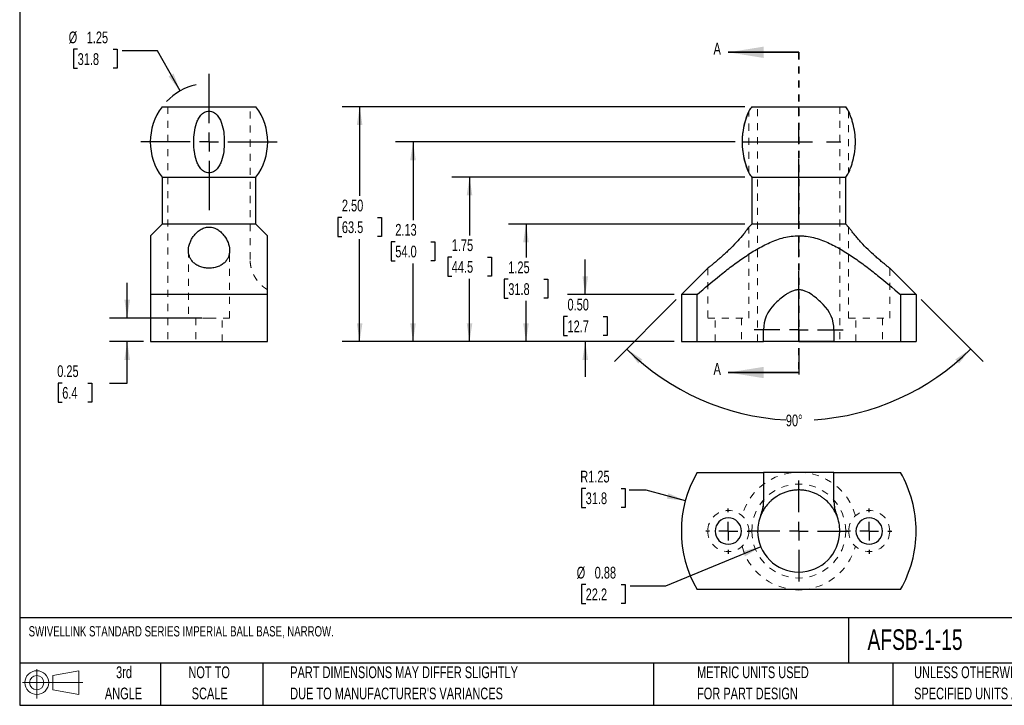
# Model space of a CAD drawing. Header units: inches. Extents: x 0.5 to 21.5, y 0.5 to 16.5.
# Tile 1 of 3: x 0.5 to 14.5, y 0.5 to 10.2. Entities that reach past the tile are written whole.
import ezdxf

# ---------------------------------------------------------------- set-up
doc = ezdxf.new("R2010")
doc.units = ezdxf.units.IN
doc.header["$LTSCALE"] = 2
doc.header["$MEASUREMENT"] = 0
doc.linetypes.add('CENTERX2', pattern=[0.8, 0.5, -0.1, 0.1, -0.1])
doc.linetypes.add('HIDDEN', pattern=[0.075, 0.05, -0.025])
doc.layers.add('CENTER', color=40, linetype='CENTERX2')
doc.layers.add('DIMENSIONS', color=140, linetype='Continuous', lineweight=25)
doc.layers.add('TEXT', color=140, linetype='Continuous', lineweight=25)
doc.styles.add('SLDTEXTSTYLE0', font='TXT', dxfattribs={"width": 0.7})
doc.dimstyles.new('SLDDIMSTYLE0', dxfattribs={"dimtxt": 0.169922, "dimasz": 0.26, "dimexe": 0, "dimexo": 0.0625, "dimgap": 0.04248, "dimtad": 0, "dimtih": 1, "dimtoh": 1, "dimlfac": 0.75, "dimrnd": 1e-09, "dimzin": 12, "dimdsep": 46, "dimtxsty": 'SLDTEXTSTYLE0', "dimsah": 1, "dimcen": 0.09, "dimadec": 0, "dimazin": 3, "dimtfac": 1, "dimtofl": 0, "dimtmove": 0, "dimatfit": 3, "dimfxl": 0, "dimfrac": 2, "dimtolj": 1, "dimtzin": 12, "dimarcsym": 0})
doc.dimstyles.new('SLDDIMSTYLE1', dxfattribs={"dimtxt": 0.169922, "dimasz": 0.26, "dimexe": 0, "dimexo": 0.0625, "dimgap": 0.04248, "dimtad": 0, "dimtih": 1, "dimtoh": 1, "dimdec": 4, "dimlfac": 1.5, "dimzin": 12, "dimdsep": 46, "dimtxsty": 'SLDTEXTSTYLE0', "dimsah": 1, "dimcen": 0.09, "dimadec": 0, "dimazin": 3, "dimtfac": 1, "dimtdec": 0, "dimtofl": 0, "dimtmove": 0, "dimatfit": 3, "dimfxl": 0, "dimfrac": 2, "dimtolj": 1, "dimtzin": 12, "dimarcsym": 0})
doc.dimstyles.new('SLDDIMSTYLE10', dxfattribs={"dimtxt": 0.169922, "dimasz": 0.26, "dimexe": 0, "dimexo": 0.0625, "dimgap": 0.04248, "dimtad": 0, "dimtih": 1, "dimtoh": 1, "dimlfac": 0.75, "dimrnd": 1e-09, "dimzin": 12, "dimdsep": 46, "dimtxsty": 'SLDTEXTSTYLE0', "dimsah": 1, "dimcen": 0, "dimadec": 0, "dimazin": 3, "dimtfac": 1, "dimtofl": 0, "dimtmove": 0, "dimatfit": 3, "dimfxl": 0, "dimfrac": 2, "dimtolj": 1, "dimtzin": 12, "dimarcsym": 0})
doc.dimstyles.new('SLDDIMSTYLE2', dxfattribs={"dimtxt": 0.169922, "dimasz": 0.26, "dimexe": 0, "dimexo": 0.0625, "dimgap": 0.04248, "dimtad": 0, "dimtih": 1, "dimtoh": 1, "dimlfac": 0.75, "dimrnd": 1e-09, "dimzin": 0, "dimdsep": 46, "dimtxsty": 'SLDTEXTSTYLE0', "dimsah": 1, "dimcen": 0.09, "dimadec": 0, "dimazin": 0, "dimtfac": 1, "dimtmove": 0, "dimatfit": 0, "dimfxl": 0, "dimfrac": 2, "dimtolj": 1, "dimtzin": 12, "dimarcsym": 0})
doc.dimstyles.new('SLDDIMSTYLE3', dxfattribs={"dimtxt": 0.169922, "dimasz": 0.26, "dimexe": 0, "dimexo": 0.0625, "dimgap": 0.04248, "dimtad": 0, "dimtih": 1, "dimtoh": 1, "dimlfac": 0.75, "dimrnd": 1e-09, "dimzin": 4, "dimdsep": 46, "dimtxsty": 'SLDTEXTSTYLE0', "dimsah": 1, "dimcen": 0.09, "dimadec": 0, "dimazin": 1, "dimtfac": 1, "dimtofl": 0, "dimtmove": 0, "dimatfit": 3, "dimfxl": 0, "dimfrac": 2, "dimtolj": 1, "dimtzin": 12, "dimarcsym": 0})
doc.dimstyles.new('SLDDIMSTYLE5', dxfattribs={"dimtxt": 0.169922, "dimasz": 0.26, "dimexe": 0, "dimexo": 0.0625, "dimgap": 0.04248, "dimtad": 0, "dimtih": 1, "dimtoh": 1, "dimlfac": 0.75, "dimrnd": 1e-09, "dimdsep": 46, "dimtxsty": 'SLDTEXTSTYLE0', "dimsah": 1, "dimcen": 0.09, "dimadec": 0, "dimazin": 2, "dimtfac": 1, "dimtmove": 0, "dimatfit": 0, "dimfxl": 0, "dimfrac": 2, "dimtolj": 1, "dimtzin": 12, "dimarcsym": 0})
doc.dimstyles.new('SLDDIMSTYLE6', dxfattribs={"dimtxt": 0.169922, "dimasz": 0.26, "dimexe": 0, "dimexo": 0.0625, "dimgap": 0.04248, "dimtad": 0, "dimtih": 1, "dimtoh": 1, "dimlfac": 0.75, "dimrnd": 1e-09, "dimdsep": 46, "dimtxsty": 'SLDTEXTSTYLE0', "dimsah": 1, "dimcen": 0, "dimadec": 0, "dimazin": 2, "dimtfac": 1, "dimtofl": 0, "dimtmove": 0, "dimatfit": 3, "dimfxl": 0, "dimfrac": 2, "dimtolj": 1, "dimtzin": 12, "dimarcsym": 0})
doc.dimstyles.new('SLDDIMSTYLE7', dxfattribs={"dimtxt": 0.169922, "dimasz": 0.26, "dimexe": 0, "dimexo": 0.0625, "dimgap": 0.04248, "dimtad": 0, "dimtih": 1, "dimtoh": 1, "dimlfac": 0.75, "dimrnd": 1e-09, "dimzin": 12, "dimdsep": 46, "dimtxsty": 'SLDTEXTSTYLE0', "dimsah": 1, "dimcen": 0, "dimadec": 0, "dimazin": 3, "dimtfac": 1, "dimtofl": 0, "dimtmove": 0, "dimatfit": 3, "dimfxl": 0, "dimfrac": 2, "dimtolj": 1, "dimtzin": 12, "dimarcsym": 0})

# ---------------------------------------------------------------- blocks, each defined once
blk = doc.blocks.new('Block11')
at = {"color": 7, "linetype": 'Continuous', "lineweight": 18}
for p, q in [((0.204, 0.418), (0.204, 0)), ((0.431, 0.328), (0.801, 0.396)), ((0.431, 0.126), (0.431, 0.328)), ((0.801, 0.396), (0.801, 0.058)), ((0, 0.227), (0.856, 0.227)), ((0.431, 0.126), (0.801, 0.058))]:
    blk.add_line(p, q, dxfattribs=at)
for radius in [0.169, 0.101]:
    blk.add_circle((0.204, 0.227), radius, dxfattribs=at)
blk = doc.blocks.new('Block12')
at = {"color": 7, "linetype": 'Continuous'}
blk.add_blockref('Block11', (0, 0), dxfattribs=at)
blk = doc.blocks.new('_D')
at = {"layer": 'DIMENSIONS'}
for p, q in [((10.655, 8.499), (5.834, 8.499)), ((6.084, 8.499), (6.084, 7.39)), ((5.832, 7.082), (5.775, 7.082)), ((5.775, 7.082), (5.775, 6.812)), ((6.337, 7.082), (6.394, 7.082)), ((6.394, 7.082), (6.394, 6.812)), ((5.775, 6.812), (5.832, 6.812)), ((6.084, 5.665), (6.084, 6.774)), ((6.394, 6.812), (6.337, 6.812)), ((9.793, 5.665), (5.834, 5.665))]:
    blk.add_line(p, q, dxfattribs=at)
for points in [[(6.084, 8.499), (6.044, 8.239), (6.124, 8.239)], [(6.084, 5.665), (6.124, 5.925), (6.044, 5.925)]]:
    blk.add_solid(points, dxfattribs=at)
at = {"layer": 'DIMENSIONS', "char_height": 0.1667, "attachment_point": 1, "style": 'SLDTEXTSTYLE0'}
for s, insert in [('2.13', (5.832, 7.335)), ('54.0', (5.832, 7.027))]:
    blk.add_mtext(s, dxfattribs=dict(at, insert=insert))
blk = doc.blocks.new('_D_1')
at = {"layer": 'DIMENSIONS'}
for p, q in [((9.822, 6.261), (8.943, 5.382)), ((13.297, 6.261), (14.177, 5.382))]:
    blk.add_line(p, q, dxfattribs=at)
for start, end in [(225, 266.9638), (273.6605, 315)]:
    blk.add_arc((11.56, 7.999), 3.451, start, end, dxfattribs=at)
for points in [[(9.12, 5.559), (9.283, 5.353), (9.338, 5.411)], [(14, 5.559), (13.782, 5.411), (13.836, 5.353)]]:
    blk.add_solid(points, dxfattribs=at)
at = {"layer": 'DIMENSIONS', "insert": (11.377, 4.628), "char_height": 0.1667, "attachment_point": 1, "style": 'SLDTEXTSTYLE0'}
blk.add_mtext('90°', dxfattribs=at)
blk = doc.blocks.new('_D_2')
at = {"layer": 'DIMENSIONS'}
for p, q in [((8.529, 6.332), (8.529, 6.832)), ((9.793, 6.332), (8.279, 6.332)), ((8.277, 6.02), (8.219, 6.02)), ((8.219, 6.02), (8.219, 5.75)), ((8.781, 6.02), (8.839, 6.02)), ((8.839, 6.02), (8.839, 5.75)), ((8.219, 5.75), (8.277, 5.75)), ((8.839, 5.75), (8.781, 5.75)), ((9.793, 5.665), (8.279, 5.665)), ((8.529, 5.665), (8.529, 5.165))]:
    blk.add_line(p, q, dxfattribs=at)
for points in [[(8.529, 6.332), (8.569, 6.592), (8.489, 6.592)], [(8.529, 5.665), (8.489, 5.405), (8.569, 5.405)]]:
    blk.add_solid(points, dxfattribs=at)
at = {"layer": 'DIMENSIONS', "char_height": 0.1667, "attachment_point": 1, "style": 'SLDTEXTSTYLE0'}
for s, insert in [('0.50', (8.277, 6.273)), ('12.7', (8.277, 5.964))]:
    blk.add_mtext(s, dxfattribs=dict(at, insert=insert))
blk = doc.blocks.new('_D_3')
at = {"layer": 'DIMENSIONS'}
for p, q in [((10.793, 7.332), (7.438, 7.332)), ((7.688, 7.332), (7.688, 6.857)), ((7.436, 6.549), (7.379, 6.549)), ((7.379, 6.549), (7.379, 6.279)), ((7.941, 6.549), (7.998, 6.549)), ((7.998, 6.549), (7.998, 6.279)), ((7.379, 6.279), (7.436, 6.279)), ((7.688, 5.665), (7.688, 6.241)), ((7.998, 6.279), (7.941, 6.279)), ((9.793, 5.665), (7.438, 5.665))]:
    blk.add_line(p, q, dxfattribs=at)
for points in [[(7.688, 7.332), (7.648, 7.072), (7.728, 7.072)], [(7.688, 5.665), (7.728, 5.925), (7.648, 5.925)]]:
    blk.add_solid(points, dxfattribs=at)
at = {"layer": 'DIMENSIONS', "char_height": 0.1667, "attachment_point": 1, "style": 'SLDTEXTSTYLE0'}
for s, insert in [('1.25', (7.436, 6.802)), ('31.8', (7.436, 6.493))]:
    blk.add_mtext(s, dxfattribs=dict(at, insert=insert))
blk = doc.blocks.new('_D_4')
at = {"layer": 'DIMENSIONS'}
for p, q in [((10.793, 7.999), (6.636, 7.999)), ((6.886, 7.999), (6.886, 7.172)), ((6.634, 6.864), (6.577, 6.864)), ((6.577, 6.864), (6.577, 6.594)), ((7.139, 6.864), (7.196, 6.864)), ((7.196, 6.864), (7.196, 6.594)), ((6.577, 6.594), (6.634, 6.594)), ((7.196, 6.594), (7.139, 6.594)), ((6.886, 5.665), (6.886, 6.556)), ((9.793, 5.665), (6.636, 5.665))]:
    blk.add_line(p, q, dxfattribs=at)
for points in [[(6.886, 7.999), (6.846, 7.739), (6.926, 7.739)], [(6.886, 5.665), (6.926, 5.925), (6.846, 5.925)]]:
    blk.add_solid(points, dxfattribs=at)
at = {"layer": 'DIMENSIONS', "char_height": 0.1667, "attachment_point": 1, "style": 'SLDTEXTSTYLE0'}
for s, insert in [('1.75', (6.634, 7.117)), ('44.5', (6.634, 6.809))]:
    blk.add_mtext(s, dxfattribs=dict(at, insert=insert))
blk = doc.blocks.new('_D_5')
at = {"layer": 'DIMENSIONS'}
for p, q in [((10.793, 8.999), (5.076, 8.999)), ((5.326, 8.999), (5.326, 7.736)), ((5.074, 7.428), (5.017, 7.428)), ((5.017, 7.428), (5.017, 7.157)), ((5.579, 7.428), (5.636, 7.428)), ((5.636, 7.428), (5.636, 7.157)), ((5.017, 7.157), (5.074, 7.157)), ((5.636, 7.157), (5.579, 7.157)), ((5.326, 5.665), (5.326, 7.119)), ((9.793, 5.665), (5.076, 5.665))]:
    blk.add_line(p, q, dxfattribs=at)
for points in [[(5.326, 8.999), (5.286, 8.739), (5.366, 8.739)], [(5.326, 5.665), (5.366, 5.925), (5.286, 5.925)]]:
    blk.add_solid(points, dxfattribs=at)
at = {"layer": 'DIMENSIONS', "char_height": 0.1667, "attachment_point": 1, "style": 'SLDTEXTSTYLE0'}
for s, insert in [('2.50', (5.074, 7.68)), ('63.5', (5.074, 7.372))]:
    blk.add_mtext(s, dxfattribs=dict(at, insert=insert))
blk = doc.blocks.new('SW_CENTERMARKSYMBOL_0')
at = {"layer": 'CENTER', "color": 0}
for p, q in [((0, 0.267), (0, 0.633)), ((-0.267, 0), (-0.633, 0)), ((0, 0), (-0.133, 0)), ((0, 0), (0, 0.133)), ((0, 0), (0, -0.133)), ((0, 0), (0.133, 0)), ((0.267, 0), (0.633, 0)), ((0, -0.267), (0, -0.633))]:
    blk.add_line(p, q, dxfattribs=at)
blk = doc.blocks.new('_D_15')
at = {"layer": 'DIMENSIONS'}
for p, q in [((1.323, 9.815), (1.266, 9.815)), ((1.266, 9.815), (1.266, 9.545)), ((1.828, 9.815), (1.885, 9.815)), ((1.885, 9.815), (1.885, 9.545)), ((2.456, 9.791), (1.956, 9.791)), ((2.777, 9.224), (2.456, 9.791)), ((1.266, 9.545), (1.323, 9.545)), ((1.885, 9.545), (1.828, 9.545))]:
    blk.add_line(p, q, dxfattribs=at)
blk.add_arc((3.188, 8.499), 0.833, 102.8276, 136.2873, dxfattribs=at)
blk.add_solid([(2.777, 9.224), (2.684, 9.47), (2.614, 9.43)], dxfattribs=at)
at = {"layer": 'DIMENSIONS', "char_height": 0.1667, "attachment_point": 1, "style": 'SLDTEXTSTYLE0'}
for s, insert in [('%%c', (1.195, 10.067)), ('1.25', (1.451, 10.067)), ('31.8', (1.323, 9.759))]:
    blk.add_mtext(s, dxfattribs=dict(at, insert=insert))
blk = doc.blocks.new('_D_16')
at = {"layer": 'DIMENSIONS'}
for p, q in [((2.026, 5.999), (2.026, 6.499)), ((3.088, 5.999), (1.776, 5.999)), ((2.256, 5.665), (1.776, 5.665)), ((2.026, 5.075), (2.026, 5.665)), ((1.104, 5.075), (1.046, 5.075)), ((1.046, 5.075), (1.046, 4.805)), ((1.467, 5.075), (1.524, 5.075)), ((1.524, 5.075), (1.524, 4.805)), ((1.773, 5.075), (2.026, 5.075)), ((1.046, 4.805), (1.104, 4.805)), ((1.524, 4.805), (1.467, 4.805))]:
    blk.add_line(p, q, dxfattribs=at)
for points in [[(2.026, 5.999), (2.066, 6.259), (1.986, 6.259)], [(2.026, 5.665), (1.986, 5.405), (2.066, 5.405)]]:
    blk.add_solid(points, dxfattribs=at)
at = {"layer": 'DIMENSIONS', "char_height": 0.1667, "attachment_point": 1, "style": 'SLDTEXTSTYLE0'}
for s, insert in [('0.25', (1.033, 5.328)), ('6.4', (1.104, 5.02))]:
    blk.add_mtext(s, dxfattribs=dict(at, insert=insert))
blk = doc.blocks.new('SW_CENTERMARKSYMBOL_5')
at = {"layer": 'CENTER', "color": 0}
for p, q in [((0, 0.267), (0, 0.967)), ((-0.267, 0), (-0.967, 0)), ((0, 0), (-0.133, 0)), ((0, 0), (0, 0.133)), ((0, 0), (0, -0.133)), ((0, 0), (0.133, 0)), ((0.267, 0), (0.967, 0)), ((0, -0.267), (0, -0.967))]:
    blk.add_line(p, q, dxfattribs=at)
blk = doc.blocks.new('_D_17')
at = {"layer": 'DIMENSIONS'}
for p, q in [((8.535, 3.578), (8.478, 3.578)), ((8.478, 3.578), (8.478, 3.308)), ((9.04, 3.578), (9.097, 3.578)), ((9.097, 3.578), (9.097, 3.308)), ((9.394, 3.554), (9.154, 3.554)), ((9.95, 3.405), (9.394, 3.554)), ((8.478, 3.308), (8.535, 3.308)), ((9.097, 3.308), (9.04, 3.308))]:
    blk.add_line(p, q, dxfattribs=at)
blk.add_solid([(9.95, 3.405), (9.709, 3.511), (9.688, 3.434)], dxfattribs=at)
at = {"layer": 'DIMENSIONS', "char_height": 0.1667, "attachment_point": 1, "style": 'SLDTEXTSTYLE0'}
for s, insert in [('R1.25', (8.458, 3.831)), ('31.8', (8.535, 3.523))]:
    blk.add_mtext(s, dxfattribs=dict(at, insert=insert))
blk = doc.blocks.new('_D_18')
at = {"layer": 'DIMENSIONS'}
for p, q in [((11.021, 2.751), (9.668, 2.19)), ((8.535, 2.214), (8.478, 2.214)), ((8.478, 2.214), (8.478, 1.944)), ((9.04, 2.214), (9.097, 2.214)), ((9.097, 2.214), (9.097, 1.944)), ((9.668, 2.19), (9.168, 2.19)), ((8.478, 1.944), (8.535, 1.944)), ((9.097, 1.944), (9.04, 1.944))]:
    blk.add_line(p, q, dxfattribs=at)
blk.add_solid([(11.021, 2.751), (10.765, 2.688), (10.796, 2.614)], dxfattribs=at)
at = {"layer": 'DIMENSIONS', "char_height": 0.1667, "attachment_point": 1, "style": 'SLDTEXTSTYLE0'}
for s, insert in [('%%c', (8.407, 2.467)), ('0.88', (8.663, 2.467)), ('22.2', (8.535, 2.159))]:
    blk.add_mtext(s, dxfattribs=dict(at, insert=insert))
blk = doc.blocks.new('SW_CENTERMARKSYMBOL_6')
at = {"layer": 'CENTER', "color": 0}
for p, q in [((0, 0.267), (0, 0.321)), ((-0.267, 0), (-0.321, 0)), ((0, 0), (-0.133, 0)), ((0, 0), (0, 0.133)), ((0, 0), (0, -0.133)), ((0, 0), (0.133, 0)), ((0.267, 0), (0.321, 0)), ((0, -0.267), (0, -0.321))]:
    blk.add_line(p, q, dxfattribs=at)
blk = doc.blocks.new('SW_CENTERMARKSYMBOL_7')
at = {"layer": 'CENTER', "color": 0}
for p, q in [((0, 0.267), (0, 0.717)), ((-0.267, 0), (-0.717, 0)), ((0, 0), (-0.133, 0)), ((0, 0), (0, 0.133)), ((0, 0), (0, -0.133)), ((0, 0), (0.133, 0)), ((0.267, 0), (0.717, 0)), ((0, -0.267), (0, -0.717))]:
    blk.add_line(p, q, dxfattribs=at)
blk = doc.blocks.new('SW_CENTERMARKSYMBOL_8')
at = {"layer": 'CENTER', "color": 0}
for p, q in [((0, 0.267), (0, 0.321)), ((-0.267, 0), (-0.321, 0)), ((0, 0), (-0.133, 0)), ((0, 0), (0, 0.133)), ((0, 0), (0, -0.133)), ((0, 0), (0.133, 0)), ((0.267, 0), (0.321, 0)), ((0, -0.267), (0, -0.321))]:
    blk.add_line(p, q, dxfattribs=at)

msp = doc.modelspace()

# ---------------------------------------------------------------- linework, layer by layer
at = {"color": 7, "linetype": 'Continuous', "lineweight": 35}
for p, q in [((11.55983, 9.772112), (10.55983, 9.772112)), ((11.55983, 5.225444), (10.55983, 5.225444))]:
    msp.add_line(p, q, dxfattribs=at)
at = {"color": 7, "linetype": 'HIDDEN', "lineweight": 35}
msp.add_line((11.55983, 9.772112), (11.55983, 5.225444), dxfattribs=at)
at = {"color": 7, "linetype": 'HIDDEN', "lineweight": 18}
for p, q in [((2.60455, 8.998779), (2.60455, 5.665445)), ((3.771217, 6.832062), (3.771217, 8.998779)), ((10.976497, 5.665445), (10.976497, 8.998779)), ((12.143163, 8.998779), (12.143163, 5.665445)), ((10.85183, 8.059256), (10.85183, 8.938302)), ((12.26783, 8.938302), (12.26783, 8.059256)), ((10.85183, 5.998779), (10.85183, 7.290779)), ((12.26783, 7.290779), (12.26783, 5.998779)), ((2.895884, 6.957276), (2.895884, 6.957194)), ((2.895884, 6.957194), (2.895884, 5.998779)), ((3.479884, 5.998779), (3.479884, 6.957276)), ((10.26783, 6.706779), (10.270366, 6.708743)), ((10.26783, 6.706779), (10.26783, 5.998779)), ((12.85183, 5.998779), (12.85183, 6.706779)), ((2.895884, 5.998779), (3.187884, 5.998779)), ((3.00055, 5.998779), (3.00055, 5.665445)), ((3.187884, 5.998779), (3.479884, 5.998779)), ((3.375217, 5.665445), (3.375217, 5.998779)), ((10.26783, 5.998779), (10.85183, 5.998779)), ((10.372497, 5.665445), (10.372497, 5.998779)), ((10.747163, 5.998779), (10.747163, 5.665445)), ((12.26783, 5.998779), (12.85183, 5.998779)), ((12.372497, 5.665445), (12.372497, 5.998779)), ((12.747163, 5.998779), (12.747163, 5.665445)), ((11.05983, 5.832112), (11.021368, 5.832112)), ((12.05983, 5.832112), (12.098292, 5.832112))]:
    msp.add_line(p, q, dxfattribs=at)
at = {"color": 7, "linetype": 'CENTERX2'}
for q in [(11.55983, 8.998779), (13.226497, 5.665445)]:
    msp.add_line((11.55983, 5.665445), q, dxfattribs=at)
for p, q in [((2.521217, 7.998779), (2.521217, 7.332112)), ((2.521217, 7.998779), (3.187884, 7.998779)), ((3.187884, 7.998779), (3.85455, 7.998779)), ((3.85455, 7.332112), (3.85455, 7.998779)), ((10.893163, 7.998779), (12.226497, 7.998779)), ((10.893163, 7.998779), (10.893163, 7.332112)), ((12.226497, 7.332112), (12.226497, 7.998779)), ((2.521217, 7.332112), (2.355876, 7.166771)), ((3.187884, 7.332112), (2.521217, 7.332112)), ((3.85455, 7.332112), (3.187884, 7.332112)), ((4.019884, 7.166779), (3.85455, 7.332112)), ((10.893163, 7.332112), (10.85183, 7.290779)), ((12.226497, 7.332112), (10.893163, 7.332112)), ((12.26783, 7.290779), (12.226497, 7.332112)), ((10.26783, 6.706779), (9.893163, 6.332112)), ((13.226497, 6.332112), (12.85183, 6.706779)), ((3.187884, 6.332112), (2.355884, 6.332112)), ((2.355884, 6.332112), (2.355884, 5.665445)), ((4.019884, 6.332112), (3.187884, 6.332112)), ((4.019884, 5.665445), (4.019884, 6.332112)), ((9.893163, 6.332112), (9.893163, 5.665445)), ((10.115685, 6.332112), (9.893163, 6.332112)), ((10.115685, 5.665445), (10.115685, 6.332112)), ((13.003975, 6.332112), (13.003975, 5.665445)), ((13.226497, 6.332112), (13.003975, 6.332112)), ((13.226497, 6.332112), (13.226497, 5.665445)), ((11.05983, 5.665445), (11.05983, 5.832112)), ((12.05983, 5.832112), (12.05983, 5.665445)), ((2.355884, 5.665445), (4.019884, 5.665445)), ((9.893163, 5.665445), (10.115685, 5.665445)), ((10.115685, 5.665445), (11.05983, 5.665445)), ((12.05983, 5.665445), (11.05983, 5.665445)), ((12.05983, 5.665445), (13.003975, 5.665445)), ((13.003975, 5.665445), (13.226497, 5.665445)), ((10.115685, 3.806128), (11.05983, 3.806128)), ((11.05983, 3.806128), (11.05983, 3.390795)), ((11.21292, 3.806128), (11.05983, 3.806128)), ((12.05983, 3.806128), (11.90674, 3.806128)), ((12.05983, 3.806128), (13.003975, 3.806128)), ((12.05983, 3.390795), (12.05983, 3.806128)), ((13.003975, 2.142128), (10.115685, 2.142128))]:
    msp.add_line(p, q)
at = {"flags": 128}
msp.add_lwpolyline([(11.512708, 2.142128), (11.559824, 2.140795), (11.606952, 2.142128)], dxfattribs=at)
for centre, radius, start, end in [((3.187884, 8.498779), 0.833333, 143.1067786, 216.8698976), ((3.187884, 8.498779), 0.833333, 323.1301024, 36.892954), ((11.55983, 8.498779), 0.833333, 143.1301024, 148.1681898), ((11.55983, 8.498779), 0.833333, 31.8318102, 36.8698976), ((11.55983, 8.498779), 0.833333, 211.8318102, 216.8698976), ((11.55983, 8.498779), 0.833333, 323.1301024, 328.1681898), ((11.55983, 5.832112), 0.5, 133.9333136, 180), ((11.55983, 5.832112), 0.5, 0, 46.0666864), ((11.55983, 2.974128), 1.666667, 150.0529135, 209.9470865), ((11.55983, 2.974128), 1.666667, 0, 29.9470865), ((10.55983, 3.390795), 0.5, 337.3801351, 0), ((12.55983, 3.390795), 0.5, 180, 202.6198649), ((10.55983, 2.974128), 0.187333, 0, 180), ((11.55983, 2.974128), 0.583333, 157.3801351, 180), ((11.55983, 2.974128), 0.583333, 0, 22.6198649), ((12.55983, 2.974128), 0.187333, 0, 180), ((10.55983, 2.974128), 0.187333, 180, 0), ((11.55983, 2.974128), 0.583333, 180, 0), ((12.55983, 2.974128), 0.187333, 180, 0), ((11.55983, 2.974128), 1.666667, 330.0529135, 0)]:
    msp.add_arc(centre, radius, start, end)
at = {"color": 7, "linetype": 'HIDDEN', "lineweight": 18}
for centre, radius, start, end in [((11.55983, 2.974128), 0.833333, 15.0456974, 164.9535147), ((11.55983, 2.974128), 0.666667, 0, 180), ((10.55983, 2.974128), 0.292, 0, 180), ((12.55983, 2.974128), 0.292, 0, 180), ((10.55983, 2.974128), 0.292, 180, 0), ((11.55983, 2.974128), 0.666667, 180, 0), ((12.55983, 2.974128), 0.292, 180, 0), ((11.55983, 2.974128), 0.833333, 195.0456974, 266.758429), ((11.55983, 2.974128), 0.833333, 273.241571, 344.9535147)]:
    msp.add_arc(centre, radius, start, end, dxfattribs=at)
for points, knots in [([(2.521779, 8.998779), (2.52163, 8.998779), (2.521062, 8.998779), (2.525047, 8.998779), (2.5336, 8.998779), (2.547009, 8.998779), (2.565064, 8.998779), (2.587632, 8.998779), (2.614246, 8.998779), (2.644841, 8.998779), (2.679632, 8.998779), (2.718086, 8.998779), (2.759512, 8.998779), (2.803911, 8.998779), (2.851497, 8.998779), (2.901507, 8.998779), (2.953075, 8.998779), (3.006271, 8.998779), (3.061288, 8.998779), (3.122079, 8.998779), (3.164489, 8.998779), (3.187884, 8.998779)], [0, 0, 0, 0, 0.019427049, 0.073889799, 0.126814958, 0.179740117, 0.234202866, 0.288665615, 0.341590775, 0.394515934, 0.448978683, 0.503441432, 0.556366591, 0.60929175, 0.6637545, 0.718217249, 0.771142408, 0.824067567, 0.878530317, 0.932993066, 1, 1, 1, 1]), ([(3.187884, 8.998779), (3.206358, 8.998779), (3.243306, 8.998779), (3.298879, 8.998779), (3.354194, 8.998779), (3.408311, 8.998779), (3.46034, 8.998779), (3.51048, 8.998779), (3.558788, 8.998779), (3.604423, 8.998779), (3.646658, 8.998779), (3.68571, 8.998779), (3.721565, 8.998779), (3.753574, 8.998779), (3.781251, 8.998779), (3.804816, 8.998779), (3.824164, 8.998779), (3.83898, 8.998779), (3.84883, 8.998779), (3.854086, 8.998779), (3.854016, 8.998779), (3.853988, 8.998779)], [0, 0, 0, 0, 0.052925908, 0.105851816, 0.160315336, 0.214778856, 0.267704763, 0.320630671, 0.375094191, 0.429557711, 0.482483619, 0.535409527, 0.589873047, 0.644336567, 0.697262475, 0.750188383, 0.804651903, 0.859115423, 0.91204133, 0.964967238, 1, 1, 1, 1]), ([(10.893163, 8.998779), (10.893163, 8.998779), (10.897484, 8.998779), (10.910182, 8.998779), (10.915458, 8.998779), (10.928146, 8.998779), (10.935593, 8.998779), (10.960685, 8.998779), (10.981159, 8.998779), (11.017436, 8.998779), (11.030511, 8.998779), (11.05839, 8.998779), (11.073058, 8.998779), (11.119184, 8.998779), (11.152742, 8.998779), (11.207388, 8.998779), (11.226322, 8.998779), (11.264806, 8.998779), (11.304106, 8.998779), (11.345014, 8.998779), (11.386738, 8.998779), (11.408121, 8.998779), (11.472656, 8.998779), (11.515907, 8.998779), (11.581116, 8.998779), (11.602908, 8.998779), (11.646608, 8.998779), (11.668383, 8.998779), (11.732507, 8.998779), (11.774062, 8.998779), (11.834594, 8.998779), (11.854575, 8.998779), (11.893204, 8.998779), (11.911886, 8.998779), (11.96608, 8.998779), (11.999758, 8.998779), (12.06202, 8.998779), (12.089678, 8.998779), (12.125911, 8.998779), (12.137122, 8.998779), (12.157775, 8.998779), (12.167244, 8.998779), (12.192373, 8.998779), (12.204996, 8.998779), (12.222082, 8.998779), (12.226497, 8.998779), (12.226497, 8.998779)], [0, 0, 0, 0, 0.0625, 0.0625, 0.09375, 0.09375, 0.125, 0.125, 0.1875, 0.1875, 0.21875, 0.21875, 0.25, 0.25, 0.3125, 0.3125, 0.34375, 0.34375, 0.375, 0.40625, 0.40625, 0.4375, 0.4375, 0.5, 0.5, 0.53125, 0.53125, 0.5625, 0.5625, 0.625, 0.625, 0.65625, 0.65625, 0.6875, 0.6875, 0.75, 0.75, 0.8125, 0.8125, 0.84375, 0.84375, 0.875, 0.875, 0.9375, 0.9375, 1, 1, 1, 1]), ([(3.187884, 8.059256), (3.176293, 8.059256), (3.165006, 8.06081), (3.142978, 8.066728), (3.132365, 8.071095), (3.11263, 8.081831), (3.10333, 8.088294), (3.086348, 8.102445), (3.078564, 8.110182), (3.064106, 8.126732), (3.057418, 8.135583), (3.04524, 8.153778), (3.039704, 8.16317), (3.024416, 8.192095), (3.015945, 8.212436), (2.994433, 8.275399), (2.985456, 8.318809), (2.976577, 8.385554), (2.974425, 8.408161), (2.971588, 8.453554), (2.970905, 8.476213), (2.970909, 8.544078), (2.973557, 8.589251), (2.985479, 8.678973), (2.994531, 8.722476), (3.015951, 8.785122), (3.024482, 8.805618), (3.039832, 8.834614), (3.045387, 8.844018), (3.057592, 8.862214), (3.064275, 8.871036), (3.078717, 8.887532), (3.086498, 8.895252), (3.103493, 8.909383), (3.112785, 8.915821), (3.132437, 8.926491), (3.142988, 8.930834), (3.16503, 8.936752), (3.176313, 8.938302), (3.187884, 8.938302)], [0, 0, 0, 0, 0.03125, 0.03125, 0.0625, 0.0625, 0.09375, 0.09375, 0.125, 0.125, 0.15625, 0.15625, 0.1875, 0.1875, 0.25, 0.25, 0.375, 0.375, 0.4375, 0.4375, 0.5, 0.5, 0.625, 0.625, 0.75, 0.75, 0.8125, 0.8125, 0.84375, 0.84375, 0.875, 0.875, 0.90625, 0.90625, 0.9375, 0.9375, 0.96875, 0.96875, 1, 1, 1, 1]), ([(3.187884, 8.938302), (3.199475, 8.938302), (3.210762, 8.936747), (3.232789, 8.93083), (3.243402, 8.926463), (3.263137, 8.915726), (3.272438, 8.909263), (3.289419, 8.895112), (3.297203, 8.887375), (3.311661, 8.870826), (3.318349, 8.861974), (3.330527, 8.843779), (3.336063, 8.834387), (3.351351, 8.805463), (3.359822, 8.785121), (3.381334, 8.722158), (3.390311, 8.678748), (3.39919, 8.612004), (3.401342, 8.589397), (3.404179, 8.544003), (3.404862, 8.521345), (3.404858, 8.453479), (3.40221, 8.408306), (3.390289, 8.318584), (3.381236, 8.275081), (3.359817, 8.212435), (3.351285, 8.19194), (3.335935, 8.162944), (3.33038, 8.153539), (3.318175, 8.135344), (3.311493, 8.126521), (3.29705, 8.110025), (3.289269, 8.102305), (3.272275, 8.088174), (3.262983, 8.081737), (3.243331, 8.071066), (3.232779, 8.066723), (3.210737, 8.060805), (3.199454, 8.059256), (3.187884, 8.059256)], [0, 0, 0, 0, 0.03125, 0.03125, 0.0625, 0.0625, 0.09375, 0.09375, 0.125, 0.125, 0.15625, 0.15625, 0.1875, 0.1875, 0.25, 0.25, 0.375, 0.375, 0.4375, 0.4375, 0.5, 0.5, 0.625, 0.625, 0.75, 0.75, 0.8125, 0.8125, 0.84375, 0.84375, 0.875, 0.875, 0.90625, 0.90625, 0.9375, 0.9375, 0.96875, 0.96875, 1, 1, 1, 1]), ([(10.85183, 8.938302), (10.85183, 8.938302), (10.851144, 8.936747), (10.848569, 8.93083), (10.846682, 8.926463), (10.842148, 8.915726), (10.839463, 8.909263), (10.833755, 8.895112), (10.830709, 8.887375), (10.824415, 8.870826), (10.821154, 8.861974), (10.814711, 8.843779), (10.81151, 8.834387), (10.802081, 8.805463), (10.796016, 8.785121), (10.779308, 8.722158), (10.770444, 8.678748), (10.761402, 8.612004), (10.759088, 8.589397), (10.756005, 8.544003), (10.755239, 8.521345), (10.755242, 8.453479), (10.758326, 8.408306), (10.770469, 8.318584), (10.779388, 8.275081), (10.796018, 8.212435), (10.802128, 8.19194), (10.811586, 8.162944), (10.814794, 8.153539), (10.821241, 8.135344), (10.824494, 8.126521), (10.830771, 8.110025), (10.83381, 8.102305), (10.839513, 8.088174), (10.842188, 8.081737), (10.846695, 8.071066), (10.848571, 8.066723), (10.851146, 8.060805), (10.85183, 8.059256), (10.85183, 8.059256)], [0, 0, 0, 0, 0.03125, 0.03125, 0.0625, 0.0625, 0.09375, 0.09375, 0.125, 0.125, 0.15625, 0.15625, 0.1875, 0.1875, 0.25, 0.25, 0.375, 0.375, 0.4375, 0.4375, 0.5, 0.5, 0.625, 0.625, 0.75, 0.75, 0.8125, 0.8125, 0.84375, 0.84375, 0.875, 0.875, 0.90625, 0.90625, 0.9375, 0.9375, 0.96875, 0.96875, 1, 1, 1, 1]), ([(12.26783, 8.059256), (12.26783, 8.059256), (12.268516, 8.06081), (12.271091, 8.066728), (12.272978, 8.071095), (12.277512, 8.081831), (12.280197, 8.088294), (12.285905, 8.102445), (12.288951, 8.110182), (12.295245, 8.126732), (12.298506, 8.135583), (12.304949, 8.153778), (12.30815, 8.16317), (12.317579, 8.192095), (12.323645, 8.212436), (12.340352, 8.275399), (12.349216, 8.318809), (12.358258, 8.385554), (12.360572, 8.408161), (12.363655, 8.453554), (12.364421, 8.476213), (12.364418, 8.544078), (12.361334, 8.589251), (12.349191, 8.678973), (12.340272, 8.722476), (12.323642, 8.785122), (12.317532, 8.805618), (12.308074, 8.834614), (12.304866, 8.844018), (12.298419, 8.862214), (12.295166, 8.871036), (12.28889, 8.887532), (12.28585, 8.895252), (12.280147, 8.909383), (12.277473, 8.915821), (12.272965, 8.926491), (12.271089, 8.930834), (12.268514, 8.936752), (12.26783, 8.938302), (12.26783, 8.938302)], [0, 0, 0, 0, 0.03125, 0.03125, 0.0625, 0.0625, 0.09375, 0.09375, 0.125, 0.125, 0.15625, 0.15625, 0.1875, 0.1875, 0.25, 0.25, 0.375, 0.375, 0.4375, 0.4375, 0.5, 0.5, 0.625, 0.625, 0.75, 0.75, 0.8125, 0.8125, 0.84375, 0.84375, 0.875, 0.875, 0.90625, 0.90625, 0.9375, 0.9375, 0.96875, 0.96875, 1, 1, 1, 1]), ([(3.187884, 6.706779), (3.164347, 6.706779), (3.141449, 6.708944), (3.107995, 6.715246), (3.096977, 6.717879), (3.075911, 6.723986), (3.065771, 6.727475), (3.046227, 6.735282), (3.036773, 6.739627), (3.018841, 6.748996), (3.010388, 6.754), (2.986423, 6.769902), (2.972185, 6.78182), (2.947803, 6.80709), (2.937579, 6.820451), (2.920507, 6.848533), (2.913651, 6.863363), (2.898264, 6.908512), (2.894493, 6.939891), (2.898144, 7.004971), (2.905485, 7.037592), (2.924358, 7.086723), (2.932024, 7.103165), (2.949834, 7.135257), (2.960003, 7.151008), (2.977408, 7.174058), (2.98357, 7.181644), (2.996708, 7.196579), (3.003709, 7.203949), (3.025765, 7.225255), (3.041911, 7.238513), (3.069144, 7.256228), (3.0787, 7.26173), (3.098524, 7.271519), (3.108841, 7.275839), (3.130455, 7.283061), (3.141749, 7.285934), (3.164514, 7.289772), (3.176091, 7.290779), (3.187884, 7.290779)], [0, 0, 0, 0, 0.0625, 0.0625, 0.09375, 0.09375, 0.125, 0.125, 0.15625, 0.15625, 0.1875, 0.1875, 0.25, 0.25, 0.3125, 0.3125, 0.375, 0.375, 0.5, 0.5, 0.625, 0.625, 0.6875, 0.6875, 0.75, 0.75, 0.78125, 0.78125, 0.8125, 0.8125, 0.875, 0.875, 0.90625, 0.90625, 0.9375, 0.9375, 0.96875, 0.96875, 1, 1, 1, 1]), ([(3.187884, 7.290779), (3.199691, 7.290779), (3.21128, 7.28977), (3.234058, 7.285926), (3.245352, 7.283051), (3.277827, 7.272191), (3.297581, 7.262117), (3.333968, 7.238433), (3.350071, 7.225188), (3.379339, 7.196915), (3.392553, 7.181753), (3.427483, 7.135478), (3.445005, 7.103366), (3.47032, 7.037521), (3.477617, 7.004844), (3.480354, 6.956395), (3.479855, 6.940216), (3.475833, 6.908703), (3.472335, 6.893332), (3.462102, 6.863339), (3.45533, 6.84865), (3.438125, 6.820346), (3.42785, 6.806959), (3.409609, 6.788072), (3.403055, 6.781977), (3.388895, 6.770212), (3.38129, 6.764554), (3.357303, 6.748649), (3.339614, 6.739316), (3.300176, 6.723543), (3.279174, 6.717424), (3.234976, 6.709039), (3.211448, 6.706779), (3.187884, 6.706779)], [0, 0, 0, 0, 0.03125, 0.03125, 0.0625, 0.0625, 0.125, 0.125, 0.1875, 0.1875, 0.25, 0.25, 0.375, 0.375, 0.5, 0.5, 0.5625, 0.5625, 0.625, 0.625, 0.6875, 0.6875, 0.75, 0.75, 0.78125, 0.78125, 0.8125, 0.8125, 0.875, 0.875, 0.9375, 0.9375, 1, 1, 1, 1]), ([(10.85183, 7.290779), (10.85183, 7.290779), (10.851117, 7.28977), (10.848384, 7.285926), (10.846335, 7.283051), (10.838523, 7.272191), (10.831197, 7.262117), (10.813469, 7.238433), (10.803341, 7.225188), (10.781069, 7.196915), (10.768816, 7.181753), (10.730293, 7.135478), (10.702122, 7.103366), (10.640996, 7.037521), (10.609031, 7.004844), (10.559311, 6.956395), (10.542309, 6.940216), (10.508454, 6.908703), (10.491568, 6.893332), (10.457963, 6.863339), (10.441164, 6.84865), (10.40821, 6.820346), (10.392324, 6.806959), (10.369577, 6.788072), (10.362176, 6.781977), (10.347791, 6.770212), (10.340821, 6.764554), (10.321106, 6.748649), (10.309369, 6.739316), (10.28938, 6.723543), (10.281536, 6.717424), (10.270756, 6.709039), (10.26783, 6.706779), (10.26783, 6.706779)], [0, 0, 0, 0, 0.03125, 0.03125, 0.0625, 0.0625, 0.125, 0.125, 0.1875, 0.1875, 0.25, 0.25, 0.375, 0.375, 0.5, 0.5, 0.5625, 0.5625, 0.625, 0.625, 0.6875, 0.6875, 0.75, 0.75, 0.78125, 0.78125, 0.8125, 0.8125, 0.875, 0.875, 0.9375, 0.9375, 1, 1, 1, 1]), ([(12.85183, 6.706779), (12.85183, 6.706779), (12.849026, 6.708944), (12.840923, 6.715246), (12.837546, 6.717879), (12.829742, 6.723986), (12.825297, 6.727475), (12.815403, 6.735282), (12.809919, 6.739627), (12.798165, 6.748996), (12.791921, 6.754), (12.77221, 6.769902), (12.757613, 6.78182), (12.727179, 6.80709), (12.711328, 6.820451), (12.678632, 6.848533), (12.661669, 6.863363), (12.611086, 6.908512), (12.57729, 6.939891), (12.510495, 7.004971), (12.478601, 7.037592), (12.432987, 7.086723), (12.418132, 7.103165), (12.389904, 7.135257), (12.376437, 7.151008), (12.35725, 7.174058), (12.351024, 7.181644), (12.338932, 7.196579), (12.33305, 7.203949), (12.316267, 7.225255), (12.30613, 7.238513), (12.292871, 7.256228), (12.288806, 7.26173), (12.28164, 7.271519), (12.278512, 7.275839), (12.273317, 7.283061), (12.27127, 7.285934), (12.268541, 7.289772), (12.26783, 7.290779), (12.26783, 7.290779)], [0, 0, 0, 0, 0.0625, 0.0625, 0.09375, 0.09375, 0.125, 0.125, 0.15625, 0.15625, 0.1875, 0.1875, 0.25, 0.25, 0.3125, 0.3125, 0.375, 0.375, 0.5, 0.5, 0.625, 0.625, 0.6875, 0.6875, 0.75, 0.75, 0.78125, 0.78125, 0.8125, 0.8125, 0.875, 0.875, 0.90625, 0.90625, 0.9375, 0.9375, 0.96875, 0.96875, 1, 1, 1, 1]), ([(2.355884, 7.166763), (2.355884, 7.166768), (2.355884, 7.168279), (2.355887, 7.164021), (2.355886, 7.155848), (2.35588, 7.141969), (2.355894, 7.12527), (2.355901, 7.106415), (2.355885, 7.084775), (2.355884, 7.061467), (2.355877, 7.037019), (2.355867, 7.013069), (2.35586, 6.989239), (2.355858, 6.965911), (2.355861, 6.941176), (2.355869, 6.915033), (2.355879, 6.887482), (2.355888, 6.850326), (2.355862, 6.802012), (2.355842, 6.74098), (2.355862, 6.674882), (2.355892, 6.608264), (2.355871, 6.541631), (2.355861, 6.475425), (2.355874, 6.405289), (2.35588, 6.35687), (2.355884, 6.332112)], [0, 0, 0, 0, 0.000146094, 0.04215538, 0.083942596, 0.125805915, 0.159797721, 0.194564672, 0.230375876, 0.264782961, 0.296680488, 0.329595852, 0.356228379, 0.383578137, 0.411676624, 0.440551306, 0.470226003, 0.500721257, 0.557959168, 0.618548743, 0.682567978, 0.750072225, 0.808141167, 0.869140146, 0.933088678, 1, 1, 1, 1]), ([(4.019884, 6.332112), (4.019884, 6.406518), (4.019884, 6.518175), (4.019884, 6.661418), (4.019884, 6.765703), (4.019884, 6.865606), (4.019884, 6.948852), (4.019884, 7.01596), (4.019884, 7.067873), (4.019884, 7.107941), (4.019884, 7.136759), (4.019884, 7.155475), (4.019884, 7.165829), (4.019884, 7.165703), (4.019884, 7.165654)], [0, 0, 0, 0, 0.20198271, 0.303106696, 0.404224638, 0.505336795, 0.606422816, 0.675014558, 0.743643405, 0.812142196, 0.863006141, 0.913853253, 0.966495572, 1, 1, 1, 1]), ([(10.115685, 6.332112), (10.222828, 6.424949), (10.33113, 6.516357), (10.496918, 6.649364), (10.552746, 6.693003), (10.666048, 6.778255), (10.723486, 6.819848), (10.84021, 6.89957), (10.899538, 6.937754), (11.021216, 7.008883), (11.083547, 7.041858), (11.180723, 7.084939), (11.213741, 7.098224), (11.281372, 7.121989), (11.315448, 7.132271), (11.418589, 7.157513), (11.488576, 7.1668), (11.577954, 7.166773), (11.595996, 7.166184), (11.631761, 7.163866), (11.649513, 7.162142), (11.702395, 7.155377), (11.737155, 7.148743), (11.805822, 7.131813), (11.839729, 7.12152), (11.906829, 7.097864), (11.940153, 7.084438), (12.037851, 7.041008), (12.100288, 7.007876), (12.221944, 6.936617), (12.28114, 6.898456), (12.397463, 6.818926), (12.45458, 6.777541), (12.56742, 6.692608), (12.623149, 6.649043), (12.788798, 6.516132), (12.896975, 6.424826), (13.003975, 6.332112)], [0, 0, 0, 0, 0.125, 0.125, 0.1875, 0.1875, 0.25, 0.25, 0.3125, 0.3125, 0.375, 0.375, 0.40625, 0.40625, 0.4375, 0.4375, 0.5, 0.5, 0.515625, 0.515625, 0.53125, 0.53125, 0.5625, 0.5625, 0.59375, 0.59375, 0.625, 0.625, 0.6875, 0.6875, 0.75, 0.75, 0.8125, 0.8125, 0.875, 0.875, 1, 1, 1, 1]), ([(11.90674, 6.192185), (11.881879, 6.216137), (11.856657, 6.239673), (11.804634, 6.284927), (11.777765, 6.306743), (11.721297, 6.346405), (11.691914, 6.364247), (11.644117, 6.384562), (11.627636, 6.390147), (11.602495, 6.395891), (11.594018, 6.397376), (11.576846, 6.399381), (11.568094, 6.399887), (11.542141, 6.399841), (11.525111, 6.39774), (11.491517, 6.390001), (11.474947, 6.384337), (11.443323, 6.370839), (11.428075, 6.362971), (11.398357, 6.345683), (11.383851, 6.336232), (11.341498, 6.306436), (11.314807, 6.284741), (11.262912, 6.239591), (11.237734, 6.216104), (11.212917, 6.192189)], [0, 0, 0, 0, 0.125, 0.125, 0.25, 0.25, 0.375, 0.375, 0.4375, 0.4375, 0.46875, 0.46875, 0.5, 0.5, 0.5625, 0.5625, 0.625, 0.625, 0.6875, 0.6875, 0.75, 0.75, 0.875, 0.875, 1, 1, 1, 1]), ([(11.90674, 3.806128), (11.881879, 3.806128), (11.856657, 3.806128), (11.804634, 3.806128), (11.777765, 3.806128), (11.721297, 3.806128), (11.691914, 3.806128), (11.644117, 3.806128), (11.627636, 3.806128), (11.602495, 3.806128), (11.594018, 3.806128), (11.576846, 3.806128), (11.568094, 3.806128), (11.542141, 3.806128), (11.525111, 3.806128), (11.491517, 3.806128), (11.474947, 3.806128), (11.443323, 3.806128), (11.428075, 3.806128), (11.398357, 3.806128), (11.383851, 3.806128), (11.341498, 3.806128), (11.314807, 3.806128), (11.262912, 3.806128), (11.237734, 3.806128), (11.212917, 3.806128)], [0, 0, 0, 0, 0.125, 0.125, 0.25, 0.25, 0.375, 0.375, 0.4375, 0.4375, 0.46875, 0.46875, 0.5, 0.5, 0.5625, 0.5625, 0.625, 0.625, 0.6875, 0.6875, 0.75, 0.75, 0.875, 0.875, 1, 1, 1, 1]), ([(12.098292, 3.198487), (12.098292, 3.198487), (12.097211, 3.20112), (12.093176, 3.210445), (12.090179, 3.217198), (12.082742, 3.23281), (12.078294, 3.241689), (12.068066, 3.260642), (12.062266, 3.270751), (12.042968, 3.301928), (12.027785, 3.323502), (11.992604, 3.366238), (11.972609, 3.38745), (11.938338, 3.418252), (11.926203, 3.428334), (11.900822, 3.447686), (11.887526, 3.457002), (11.859622, 3.474804), (11.845015, 3.483291), (11.814334, 3.4993), (11.798163, 3.506855), (11.748312, 3.52734), (11.713109, 3.538266), (11.656791, 3.549666), (11.637686, 3.552562), (11.599428, 3.556434), (11.580179, 3.557428), (11.541439, 3.557493), (11.521782, 3.556544), (11.483098, 3.55272), (11.464137, 3.549872), (11.426929, 3.542437), (11.408682, 3.53785), (11.372876, 3.527008), (11.355612, 3.520841), (11.322392, 3.507254), (11.306406, 3.499824), (11.275583, 3.483818), (11.260711, 3.47521), (11.218552, 3.448382), (11.193379, 3.429018), (11.159251, 3.398449), (11.148488, 3.388003), (11.128122, 3.366713), (11.118579, 3.355927), (11.09197, 3.323645), (11.076785, 3.302055), (11.057575, 3.271055), (11.051763, 3.260945), (11.041425, 3.241808), (11.036954, 3.232881), (11.031369, 3.221161), (11.029695, 3.217537), (11.026756, 3.211031), (11.025493, 3.208154), (11.022446, 3.201114), (11.021368, 3.198487), (11.021368, 3.198487)], [0, 0, 0, 0, 0.03125, 0.03125, 0.0625, 0.0625, 0.09375, 0.09375, 0.125, 0.125, 0.1875, 0.1875, 0.25, 0.25, 0.28125, 0.28125, 0.3125, 0.3125, 0.34375, 0.34375, 0.375, 0.375, 0.4375, 0.4375, 0.46875, 0.46875, 0.5, 0.5, 0.53125, 0.53125, 0.5625, 0.5625, 0.59375, 0.59375, 0.625, 0.625, 0.65625, 0.65625, 0.6875, 0.6875, 0.75, 0.75, 0.78125, 0.78125, 0.8125, 0.8125, 0.875, 0.875, 0.90625, 0.90625, 0.9375, 0.9375, 0.953125, 0.953125, 0.96875, 0.96875, 1, 1, 1, 1])]:
    msp.add_open_spline(points, degree=3, knots=knots)
for points, knots in [([(4.020345, 6.399845), (4.011928, 6.40482), (3.994815, 6.414935), (3.970988, 6.43197), (3.943381, 6.453925), (3.91057, 6.484447), (3.872064, 6.528698), (3.837429, 6.58072), (3.809038, 6.638057), (3.788252, 6.697689), (3.77399, 6.763193), (3.772153, 6.808847), (3.771217, 6.832112)], [0, 0, 0, 0, 0.056150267, 0.114165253, 0.168096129, 0.258746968, 0.371200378, 0.504365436, 0.616614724, 0.737918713, 0.8664453, 1, 1, 1, 1]), ([(11.060558, 3.395512), (11.061036, 3.386783), (11.061716, 3.374387), (11.061412, 3.354151), (11.059687, 3.335439), (11.056945, 3.316592), (11.054406, 3.302388), (11.051938, 3.290869), (11.049488, 3.281096), (11.046672, 3.270976), (11.043541, 3.2606), (11.04019, 3.250145), (11.036738, 3.239844), (11.033271, 3.229823), (11.031346, 3.224437), (11.030307, 3.221528)], [0, 0, 0, 0, 0.160517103, 0.227945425, 0.323585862, 0.406073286, 0.475920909, 0.514260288, 0.555707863, 0.602931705, 0.658266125, 0.723749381, 0.801264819, 0.892686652, 1, 1, 1, 1]), ([(12.089353, 3.221528), (12.087339, 3.227181), (12.083882, 3.236889), (12.077553, 3.255862), (12.072993, 3.270968), (12.070181, 3.281083), (12.067729, 3.290861), (12.063342, 3.311429), (12.059962, 3.333378), (12.058235, 3.356364), (12.057943, 3.374382), (12.058623, 3.38678), (12.059102, 3.39551)], [0, 0, 0, 0, 0.1987046, 0.341231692, 0.396514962, 0.443713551, 0.485167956, 0.523537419, 0.712495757, 0.772018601, 0.839466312, 1, 1, 1, 1])]:
    msp.add_open_spline(points, degree=3, knots=knots, dxfattribs=at)
at = {"color": 7, "linetype": 'Continuous', "lineweight": 35}
for points in [[(10.55983, 9.772112), (11.05983, 9.692112), (11.05983, 9.852112)], [(10.55983, 5.225444), (11.05983, 5.145444), (11.05983, 5.305444)]]:
    msp.add_solid(points, dxfattribs=at)
at = {"layer": 'CENTER'}
msp.add_line((10.755455, 8.498779), (12.36442, 8.498779), dxfattribs=at)
at = {"layer": 'DIMENSIONS'}
msp.add_arc((11.805876, 8.498779), 1.050421, 155.2647832, 204.7352168, dxfattribs=at)
at = {"layer": 'TEXT'}
for p, q in [((0.5, 16.5), (0.5, 0.5)), ((21.5, 1.742213), (0.5, 1.742213)), ((12.26448, 1.742213), (12.26448, 1.1)), ((21.5, 1.1), (0.5, 1.1)), ((2.5, 1.1), (2.5, 0.5)), ((3.953671, 1.1), (3.953671, 0.5)), ((9.499723, 1.1), (9.499723, 0.5)), ((12.896077, 1.1), (12.896077, 0.5)), ((0.5, 0.5), (21.5, 0.5))]:
    msp.add_line(p, q, dxfattribs=at)

# ---------------------------------------------------------------- block references
at = {"layer": 'CENTER'}
for name, p in [('SW_CENTERMARKSYMBOL_5', (3.187884, 8.498779)), ('SW_CENTERMARKSYMBOL_0', (11.55983, 5.832112)), ('SW_CENTERMARKSYMBOL_7', (11.55983, 2.974128)), ('SW_CENTERMARKSYMBOL_6', (10.55983, 2.974128)), ('SW_CENTERMARKSYMBOL_8', (12.55983, 2.974128))]:
    msp.add_blockref(name, p, dxfattribs=at)
at = {"layer": 'TEXT'}
msp.add_blockref('Block12', (0.53842, 0.594792), dxfattribs=at)

# ---------------------------------------------------------------- texts
at = {"color": 7, "linetype": 'Continuous', "char_height": 0.169922, "attachment_point": 1, "style": 'SLDTEXTSTYLE0'}
for insert in [(10.348957, 9.907042), (10.348957, 5.360374)]:
    msp.add_mtext('A', dxfattribs=dict(at, insert=insert))
at = {"layer": 'TEXT', "style": 'SLDTEXTSTYLE0'}
for s, insert, char_height, attachment_point in [('SWIVELLINK STANDARD SERIES IMPERIAL BALL BASE, NARROW.', (0.627223, 1.62364), 0.14583333, 1), ('AFSB-1-15', (12.536041, 1.578364), 0.2916667, 1), ('3rd', (1.981295, 1.052283), 0.1666667, 2), ('NOT TO', (3.190218, 1.052283), 0.1666667, 2), ('PART DIMENSIONS MAY DIFFER SLIGHTLY', (4.340101, 1.052283), 0.16666667, 1), ('METRIC UNITS USED', (10.116407, 1.052283), 0.16666667, 1), ('UNLESS OTHERWISE', (13.197473, 1.052283), 0.16666667, 1), ('ANGLE', (1.973618, 0.751321), 0.1666667, 2), ('SCALE', (3.197799, 0.751321), 0.1666667, 2), ("DUE TO MANUFACTURER'S VARIANCES", (4.340101, 0.751321), 0.16666667, 1), ('FOR PART DESIGN', (10.116407, 0.751321), 0.16666667, 1), ('SPECIFIED UNITS ARE:', (13.197473, 0.751321), 0.16666667, 1)]:
    msp.add_mtext(s, dxfattribs=dict(at, insert=insert, char_height=char_height, attachment_point=attachment_point))

# ---------------------------------------------------------------- dimensions: what is measured, and where the dimension line sits
at = {"layer": 'DIMENSIONS'}
for p1, p2, dimstyle, picture, middle in [((3.598576, 7.773674), (2.777191, 9.223883), 'SLDDIMSTYLE7', '_D_15', (1.575413, 9.790682)), ((12.098719, 3.197458), (11.020941, 2.750799), 'SLDDIMSTYLE6', '_D_18', (8.787499, 2.190209))]:
    dim = msp.add_diameter_dim_2p(p1=p1, p2=p2, dimstyle=dimstyle, dxfattribs=at)
    dim.commit()
    dim.dimension.update_dxf_attribs({"geometry": picture, "text_midpoint": middle, "dimtype": 163})
for base, p1, p2, dimstyle, picture, middle in [((5.326233, 8.998779), (9.893163, 5.665445), (10.893163, 8.998779), 'SLDDIMSTYLE3', '_D_5', (5.326233, 7.427537)), ((6.0843878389, 8.4987786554), (9.8931633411, 5.665445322), (10.7554550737, 8.4987786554), 'SLDDIMSTYLE0', '_D', (6.0843878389, 7.0823089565)), ((6.886286, 7.998779), (9.893163, 5.665445), (10.893163, 7.998779), 'SLDDIMSTYLE0', '_D_4', (6.886286, 6.864204)), ((7.688438, 7.332112), (9.893163, 5.665445), (10.893163, 7.332112), 'SLDDIMSTYLE0', '_D_3', (7.688438, 6.54865)), ((8.529023, 6.332112), (9.893163, 5.665445), (9.893163, 6.332112), 'SLDDIMSTYLE2', '_D_2', (8.529023, 6.019633)), ((2.025521, 5.665445), (3.187884, 5.998779), (2.355884, 5.665445), 'SLDDIMSTYLE5', '_D_16', (2.025521, 5.075378))]:
    dim = msp.add_linear_dim(base=base, p1=p1, p2=p2, angle=90, dimstyle=dimstyle, dxfattribs=at)
    dim.commit()
    dim.dimension.update_dxf_attribs({"geometry": picture, "text_midpoint": middle, "dimtype": 160})
dim = msp.add_angular_dim_2l(base=(10.155289, 4.846808), line1=((13.226497, 6.332112), (12.85183, 6.706779)), line2=((10.26783, 6.706779), (9.893163, 6.332112)), dimstyle='SLDDIMSTYLE1', dxfattribs=at)
dim.commit()
dim.dimension.update_dxf_attribs({"geometry": '_D_1', "text_midpoint": (11.578598, 4.548083), "dimtype": 162})
dim = msp.add_radius_dim(center=(11.55983, 2.974128), mpoint=(9.949954, 3.405493), dimstyle='SLDDIMSTYLE10', dxfattribs=at)
dim.commit()
dim.dimension.update_dxf_attribs({"geometry": '_D_17', "text_midpoint": (8.787499, 3.554405), "dimtype": 164})

doc.saveas('drawing.dxf')
